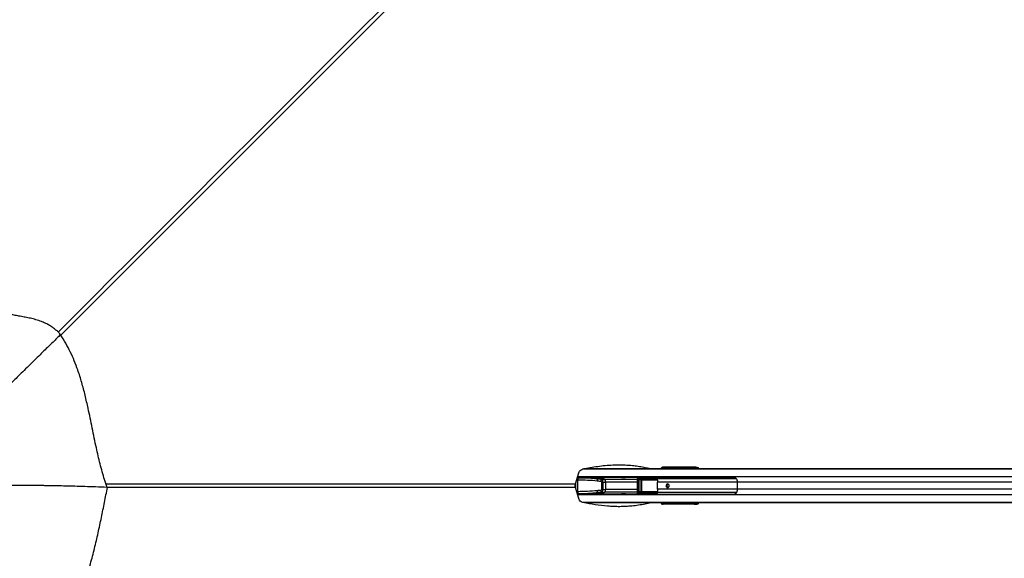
# Model space of a CAD drawing. Header units: millimetres. Extents: x 20 to 26560, y 16 to 18133.
# Tile 57 of 106: x 5538 to 8314, y 13060 to 14578. Entities that reach past the tile are written whole.
import ezdxf

# ---------------------------------------------------------------- set-up
doc = ezdxf.new("R2010")
doc.units = ezdxf.units.MM
doc.header["$LTSCALE"] = 2
doc.layers.add('COMPONENT_GEOMETRY', color=7, linetype='Continuous')
doc.styles.add('SLDTEXTSTYLE0', font='TXT', dxfattribs={"width": 0.75})
doc.dimstyles.new('SLDDIMSTYLE0', dxfattribs={"dimtxt": 150, "dimasz": 6.604, "dimexe": 0, "dimexo": 0.0625, "dimgap": 37.5, "dimtad": 0, "dimtih": 1, "dimtoh": 1, "dimdec": 1, "dimrnd": 1e-09, "dimzin": 12, "dimdsep": 46, "dimtxsty": 'SLDTEXTSTYLE0', "dimsah": 1, "dimcen": 0.09, "dimadec": 0, "dimazin": 3, "dimtfac": 1, "dimtdec": 1, "dimtofl": 0, "dimtmove": 0, "dimatfit": 3, "dimfxl": 1, "dimfrac": 2, "dimtolj": 1, "dimtzin": 12, "dimarcsym": 0})
doc.dimstyles.new('SLDDIMSTYLE1', dxfattribs={"dimtxt": 150, "dimasz": 6.604, "dimexe": 0, "dimexo": 0.0625, "dimgap": 37.5, "dimtad": 0, "dimtih": 1, "dimtoh": 1, "dimdec": 0, "dimrnd": 1e-09, "dimzin": 12, "dimdsep": 46, "dimtxsty": 'SLDTEXTSTYLE0', "dimsah": 1, "dimcen": 0.09, "dimadec": 0, "dimazin": 3, "dimtfac": 1, "dimtdec": 0, "dimtofl": 0, "dimtmove": 0, "dimatfit": 3, "dimfxl": 1, "dimfrac": 2, "dimtolj": 1, "dimtzin": 12, "dimarcsym": 0})

# ---------------------------------------------------------------- blocks, each defined once
blk = doc.blocks.new('_D')
at = {"layer": 'COMPONENT_GEOMETRY', "color": 7}
for p, q in [((1221.2, 13261.9), (1221.2, 8695.5)), ((9098.5, 12827.8), (9098.5, 8695.5)), ((4748.9, 8917.9), (4703.2, 8917.9)), ((4703.2, 8917.9), (4703.2, 8679.8)), ((5570.8, 8917.9), (5616.5, 8917.9)), ((5616.5, 8917.9), (5616.5, 8679.8)), ((1221.2, 8701.8), (4635.2, 8701.8)), ((9098.5, 8701.8), (5684.5, 8701.8)), ((4703.2, 8679.8), (4748.9, 8679.8)), ((5616.5, 8679.8), (5570.8, 8679.8))]:
    blk.add_line(p, q, dxfattribs=at)
for points in [[(1221.2, 8701.8), (1227.8, 8700.8), (1227.8, 8702.9)], [(9098.5, 8701.8), (9091.9, 8702.9), (9091.9, 8700.8)]]:
    blk.add_solid(points, dxfattribs=at)
at = {"layer": 'COMPONENT_GEOMETRY', "color": 7, "char_height": 150, "attachment_point": 1, "style": 'SLDTEXTSTYLE0'}
for s, insert in [('12\'11.06"', (4748.9, 8873.1)), ('3938.6mm', (4667.5, 8648.7))]:
    blk.add_mtext(s, dxfattribs=dict(at, insert=insert))
blk = doc.blocks.new('_D_1')
at = {"layer": 'COMPONENT_GEOMETRY', "color": 7}
for p, q in [((8687.5, 18132.8), (8641.8, 18132.8)), ((8641.8, 18132.8), (8641.8, 17894.7)), ((9509.4, 18132.8), (9555.1, 18132.8)), ((9555.1, 18132.8), (9555.1, 17894.7)), ((1221.2, 13267), (1221.2, 17923.1)), ((1221.2, 17916.7), (8573.8, 17916.7)), ((16975.8, 17916.7), (9623.1, 17916.7)), ((16975.8, 13267), (16975.8, 17923.1)), ((8641.8, 17894.7), (8687.5, 17894.7)), ((9555.1, 17894.7), (9509.4, 17894.7))]:
    blk.add_line(p, q, dxfattribs=at)
for points in [[(1221.2, 17916.7), (1227.8, 17915.7), (1227.8, 17917.8)], [(16975.8, 17916.7), (16969.1, 17917.8), (16969.1, 17915.7)]]:
    blk.add_solid(points, dxfattribs=at)
at = {"layer": 'COMPONENT_GEOMETRY', "color": 7, "char_height": 150, "attachment_point": 1, "style": 'SLDTEXTSTYLE0'}
for s, insert in [('25\'10.13"', (8687.5, 18088)), ('7877mm', (8689.3, 17863.6))]:
    blk.add_mtext(s, dxfattribs=dict(at, insert=insert))

msp = doc.modelspace()

# ---------------------------------------------------------------- linework, layer by layer
at = {"color": 7, "linetype": 'Continuous', "lineweight": 25}
for p, q in [((5652.86, 13690.13), (5652.61, 13689.89)), ((7104.49, 13269.66), (7114.03, 13300.67)), ((7417.6, 13312.43), (7130.03, 13312.43)), ((7349.8, 13316.43), (7351.97, 13316.13)), ((7439.85, 13316.43), (7349.8, 13316.43)), ((7350.99, 13313.09), (7350.99, 13312.7)), ((7350.99, 13312.7), (7351, 13312.43)), ((7353.02, 13313.09), (7351.65, 13313.09)), ((7351.65, 13313.09), (7351.65, 13312.7)), ((7351.65, 13312.7), (7353.02, 13312.7)), ((7351.97, 13316.13), (7440.19, 13316.13)), ((7357.15, 13315.16), (7352.03, 13314.58)), ((7357.26, 13315.17), (7352.13, 13314.59)), ((7352.13, 13314.59), (7353.53, 13314.59)), ((7353.02, 13313.09), (7354.29, 13313.09)), ((7353.02, 13312.7), (7353.02, 13313.09)), ((7353.02, 13312.7), (7354.29, 13312.7)), ((7353.53, 13314.59), (7360.68, 13315.26)), ((7354.29, 13313.09), (7354.29, 13312.7)), ((7361.8, 13314.27), (7354.47, 13313.59)), ((7362.23, 13313.15), (7362.23, 13312.43)), ((7364.38, 13313.15), (7362.89, 13313.15)), ((7370.87, 13315.51), (7363.27, 13314.65)), ((7371.02, 13315.52), (7363.37, 13314.65)), ((7363.37, 13314.65), (7364.89, 13314.65)), ((7365.65, 13313.15), (7364.38, 13313.15)), ((7364.89, 13314.65), (7375.35, 13315.63)), ((7376.3, 13314.63), (7365.83, 13313.65)), ((7371.02, 13315.52), (7370.87, 13315.49)), ((7440.86, 13314.48), (7376.59, 13314.48)), ((7413.78, 13312.04), (7413.34, 13311.95)), ((7422.69, 13312.04), (7413.78, 13312.04)), ((7416.06, 13311.81), (7422.69, 13312.04)), ((7420.65, 13312.43), (7417.6, 13312.43)), ((7438.47, 13312.43), (7420.65, 13312.43)), ((8899.5, 13312.04), (7422.69, 13312.04)), ((7444.54, 13312.43), (7438.47, 13312.43)), ((7445.03, 13313.72), (7443.49, 13313.94)), ((8478.68, 13312.43), (7444.54, 13312.43)), ((7445.41, 13315.94), (7446.95, 13315.72)), ((7446.95, 13315.72), (7450.73, 13315.72)), ((7447.68, 13316.14), (7450.73, 13315.72)), ((7109.58, 13286.23), (7111.33, 13286.23)), ((7551.12, 13287.93), (7110.11, 13287.93)), ((7110.37, 13280.23), (7110.37, 13280.23)), ((7111.32, 13280.23), (7110.37, 13280.23)), ((7110.37, 13280.23), (7110.37, 13248.63)), ((7111.33, 13286.23), (7112.28, 13286.23)), ((7112.28, 13286.23), (7174.4, 13286.23)), ((7121.09, 13286.23), (7121.07, 13286.95)), ((7185.36, 13283.48), (7167.3, 13283.48)), ((7224.44, 13287.43), (7169.64, 13287.43)), ((7177.09, 13282.43), (7187.29, 13282.43)), ((7178.71, 13254.26), (7178.71, 13274.61)), ((7181.89, 13274.61), (7178.71, 13274.61)), ((7181.89, 13274.61), (7181.89, 13254.26)), ((7181.89, 13274.61), (7189.64, 13274.61)), ((7189.64, 13274.61), (7189.64, 13254.26)), ((7289.67, 13287.43), (7244.88, 13287.43)), ((7278.73, 13282.52), (7278.73, 13246.34)), ((7281.39, 13282.52), (7281.39, 13246.34)), ((7289.76, 13287.44), (7282.54, 13286.54)), ((7282.9, 13247.79), (7282.9, 13281.08)), ((7283.5, 13281.08), (7282.9, 13281.08)), ((7290.45, 13287.49), (7283.17, 13286.58)), ((7283.17, 13286.58), (7331.16, 13286.52)), ((7283.5, 13281.08), (7283.5, 13247.79)), ((7290.22, 13280.47), (7283.5, 13281.08)), ((7332.82, 13284.52), (7283.79, 13284.58)), ((7285.02, 13282.02), (7291.28, 13281.45)), ((7333.81, 13282.02), (7285.02, 13282.02)), ((7285.34, 13283.02), (7334.12, 13283.02)), ((7290.22, 13248.4), (7290.22, 13280.47)), ((7290.52, 13280.47), (7290.22, 13280.47)), ((7310.37, 13287.46), (7290.45, 13287.49)), ((7290.52, 13280.47), (7290.52, 13248.4)), ((7333.18, 13285.2), (7334.62, 13283.48)), ((7336.17, 13254.58), (7336.17, 13274.28)), ((7561.25, 13254.58), (7561.25, 13274.28)), ((5784.22, 13260.08), (5785.11, 13259.63)), ((5785.11, 13259.63), (5784.36, 13259.66)), ((7104.49, 13269.66), (7102.89, 13264.43)), ((7114.03, 13228.19), (7104.49, 13259.2)), ((7111.32, 13248.63), (7110.37, 13248.63)), ((7110.37, 13248.63), (7110.37, 13248.63)), ((7185.36, 13245.39), (7167.3, 13245.39)), ((7177.09, 13246.43), (7187.29, 13246.43)), ((7181.89, 13254.26), (7178.71, 13254.26)), ((7181.89, 13254.26), (7189.64, 13254.26)), ((7283.5, 13247.79), (7282.9, 13247.79)), ((7283.5, 13247.79), (7290.22, 13248.4)), ((7283.79, 13244.28), (7332.82, 13244.34)), ((7291.28, 13247.41), (7285.02, 13246.84)), ((7285.02, 13246.84), (7333.81, 13246.84)), ((7334.12, 13245.84), (7285.34, 13245.84)), ((7290.52, 13248.4), (7290.22, 13248.4)), ((7109.58, 13242.63), (7111.33, 13242.63)), ((7110.11, 13240.93), (7551.12, 13240.93)), ((7111.33, 13242.63), (7112.28, 13242.63)), ((7112.28, 13242.63), (7174.4, 13242.63)), ((7121.07, 13241.91), (7121.09, 13242.63)), ((7415.91, 13216.43), (7130.33, 13216.43)), ((7169.64, 13241.43), (7224.44, 13241.43)), ((7244.88, 13241.43), (7289.67, 13241.43)), ((7282.54, 13242.32), (7289.76, 13241.42)), ((7331.16, 13242.35), (7283.17, 13242.29)), ((7283.17, 13242.29), (7290.45, 13241.38)), ((7310.37, 13241.4), (7290.45, 13241.38)), ((7350.99, 13216.17), (7350.99, 13215.77)), ((7353.02, 13216.17), (7351.65, 13216.17)), ((7351.65, 13216.17), (7351.65, 13215.77)), ((7351.65, 13215.77), (7353.02, 13215.77)), ((7354.29, 13216.17), (7353.02, 13216.17)), ((7353.02, 13215.77), (7353.02, 13216.17)), ((7354.29, 13215.77), (7353.02, 13215.77)), ((7354.29, 13216.17), (7354.29, 13215.77)), ((7362.23, 13216.43), (7362.23, 13215.71)), ((7362.89, 13215.71), (7364.38, 13215.71)), ((7364.38, 13215.71), (7365.65, 13215.71)), ((7409.86, 13217.28), (7412.09, 13216.82)), ((7415.14, 13216.82), (7412.09, 13216.82)), ((7429.56, 13216.82), (7412.57, 13217.43)), ((7413.39, 13217.18), (7415.14, 13216.82)), ((7423.47, 13216.82), (7413.39, 13217.18)), ((7423.47, 13216.82), (7415.14, 13216.82)), ((7418.96, 13216.43), (7415.91, 13216.43)), ((7427.49, 13216.43), (7418.96, 13216.43)), ((7429.56, 13216.82), (7423.47, 13216.82)), ((7434.8, 13216.43), (7427.49, 13216.43)), ((8899.5, 13216.82), (7429.56, 13216.82)), ((7445.41, 13216.43), (7434.8, 13216.43)), ((7451.5, 13216.43), (7445.41, 13216.43)), ((8903.31, 13216.43), (7451.5, 13216.43)), ((7351.97, 13212.74), (7349.8, 13212.43)), ((7439.85, 13212.43), (7349.8, 13212.43)), ((7440.19, 13212.74), (7351.97, 13212.74)), ((7352.03, 13214.28), (7357.15, 13213.7)), ((7352.13, 13214.27), (7352.03, 13214.28)), ((7353.53, 13214.27), (7352.13, 13214.27)), ((7352.13, 13214.27), (7357.26, 13213.69)), ((7360.68, 13213.61), (7353.53, 13214.27)), ((7354.47, 13215.27), (7361.8, 13214.59)), ((7363.27, 13214.22), (7370.88, 13213.36)), ((7363.27, 13214.22), (7363.37, 13214.21)), ((7364.89, 13214.21), (7363.37, 13214.21)), ((7363.37, 13214.21), (7371.02, 13213.35)), ((7375.35, 13213.24), (7364.89, 13214.21)), ((7365.83, 13215.21), (7376.3, 13214.24)), ((7370.88, 13213.36), (7371.02, 13213.35)), ((7376.59, 13214.39), (7440.86, 13214.39)), ((7443.49, 13214.93), (7445.03, 13215.14)), ((7446.95, 13213.14), (7445.41, 13212.93)), ((7450.73, 13213.15), (7446.95, 13213.14)), ((7447.68, 13212.72), (7450.73, 13213.15))]:
    msp.add_line(p, q, dxfattribs=at)
at = {"color": 8, "linetype": 'Continuous', "lineweight": 25}
for p, q in [((8896.01, 13311.33), (7125.25, 13311.33)), ((7413.78, 13312.04), (7128.1, 13312.04)), ((7350.88, 13312.46), (7350.88, 13312.43)), ((7350.99, 13313.09), (7351.65, 13313.09)), ((7350.99, 13312.7), (7351.65, 13312.7)), ((7352.02, 13314.58), (7352.13, 13314.59)), ((7361.64, 13312.43), (7361.8, 13314.27)), ((7362.09, 13314.19), (7361.93, 13312.43)), ((7362.82, 13314.48), (7362.08, 13314.48)), ((7362.23, 13313.15), (7362.89, 13313.15)), ((7362.89, 13313.15), (7362.89, 13312.43)), ((7363.26, 13314.65), (7363.37, 13314.65)), ((7364.38, 13312.43), (7364.38, 13313.15)), ((7365.65, 13313.15), (7365.65, 13312.43)), ((7376.11, 13312.43), (7376.3, 13314.56)), ((7376.59, 13314.48), (7376.4, 13312.43)), ((7440.98, 13312.43), (7440.86, 13314.48)), ((7443.49, 13313.94), (7443.58, 13312.43)), ((7105.51, 13255.9), (7105.51, 13272.96)), ((7107.74, 13280.23), (7110.37, 13280.23)), ((7121.07, 13286.95), (7110.01, 13286.95)), ((8895.3, 13289.73), (7110.67, 13289.73)), ((7278.73, 13282.43), (7187.29, 13282.43)), ((7278.73, 13274.61), (7189.64, 13274.61)), ((7278.73, 13282.52), (7281.39, 13282.52)), ((7336.39, 13280.95), (7291.12, 13280.95)), ((7291.28, 13281.45), (7336.37, 13281.45)), ((7333.79, 13286.33), (7332.16, 13286.1)), ((7559.27, 13283.59), (7336.09, 13283.59)), ((7561.25, 13274.28), (7336.17, 13274.28)), ((8822.61, 13274.28), (7561.25, 13274.28)), ((7107.74, 13248.63), (7110.37, 13248.63)), ((7278.73, 13246.43), (7187.29, 13246.43)), ((7278.73, 13254.26), (7189.64, 13254.26)), ((7278.73, 13246.34), (7281.39, 13246.34)), ((7291.12, 13247.91), (7336.48, 13247.91)), ((7336.41, 13247.41), (7291.28, 13247.41)), ((7335.99, 13245.53), (7334.62, 13245.39)), ((7559.27, 13245.27), (7336.09, 13245.27)), ((7561.25, 13254.58), (7336.17, 13254.58)), ((8822.61, 13254.58), (7561.25, 13254.58)), ((7110.09, 13241.91), (7121.07, 13241.91)), ((8895.3, 13239.13), (7110.67, 13239.13)), ((8896.01, 13217.53), (7125.25, 13217.53)), ((7412.09, 13216.82), (7128.25, 13216.82)), ((7350.88, 13216.43), (7350.88, 13216.41)), ((7351.65, 13216.17), (7350.99, 13216.17)), ((7351.65, 13215.77), (7350.99, 13215.77)), ((7361.8, 13214.59), (7361.64, 13216.43)), ((7361.93, 13216.43), (7362.09, 13214.68)), ((7362.23, 13215.71), (7362.89, 13215.71)), ((7362.89, 13216.43), (7362.89, 13215.71)), ((7364.38, 13215.71), (7364.38, 13216.43)), ((7365.65, 13216.43), (7365.65, 13215.71)), ((7376.3, 13214.3), (7376.11, 13216.43)), ((7376.4, 13216.43), (7376.59, 13214.39)), ((7440.86, 13214.39), (7440.98, 13216.43)), ((7443.58, 13216.43), (7443.49, 13214.93)), ((7362.08, 13214.39), (7362.82, 13214.39))]:
    msp.add_line(p, q, dxfattribs=at)
at = {"color": 8, "linetype": 'Continuous', "lineweight": 25, "flags": 128}
for points in [[(7995.07, 16029.85), (6522.37, 14557.23), (6322.64, 14357.52), (6122.9, 14157.81), (5923.15, 13958.12), (5723.39, 13758.45), (5653.43, 13688.58)], [(7104.49, 13259.2), (6755.68, 13259.2), (6406.87, 13259.18), (6058.06, 13259.16), (5785.01, 13259.11)]]:
    msp.add_lwpolyline(points, dxfattribs=at)
at = {"color": 7, "linetype": 'Continuous', "lineweight": 25, "flags": 128}
for points in [[(7234.66, 13287.19), (7234.71, 13287.2), (7238.92, 13287.29), (7242.5, 13287.39), (7244.88, 13287.43), (7245.7, 13287.39), (7244.84, 13287.29), (7242.43, 13287.2), (7240.75, 13287.17), (7238.83, 13287.15), (7236.76, 13287.17), (7234.6, 13287.2), (7230.38, 13287.29), (7226.81, 13287.39), (7224.44, 13287.43), (7224.44, 13287.43)], [(7364.36, 13259.43), (7366.16, 13259.81), (7367.68, 13260.9), (7368.7, 13262.52), (7369.06, 13264.43), (7368.7, 13266.35), (7367.68, 13267.97), (7366.16, 13269.05), (7364.36, 13269.43), (7362.56, 13269.05), (7361.03, 13267.97), (7360.02, 13266.35), (7359.66, 13264.43), (7360.02, 13262.52), (7361.03, 13260.9), (7362.56, 13259.81), (7364.36, 13259.43)], [(7224.44, 13241.43), (7224.44, 13241.43), (7226.82, 13241.47), (7230.39, 13241.57), (7234.61, 13241.67), (7236.77, 13241.7), (7238.84, 13241.71), (7240.76, 13241.7), (7242.44, 13241.67), (7244.84, 13241.57), (7245.7, 13241.47), (7244.88, 13241.43), (7244.88, 13241.43)]]:
    msp.add_lwpolyline(points, dxfattribs=at)
at = {"color": 8, "linetype": 'Continuous', "lineweight": 25}
for centre, radius, start, end in [((7350.85, 13300.72), 11.74, 89.84439, 93.74921), ((7350.94, 13314.8), 1.68, 355.12092, 52.30175), ((7350.85, 13228.15), 11.74, 266.25079, 270.15561), ((7350.94, 13214.07), 1.68, 307.69825, 4.87908)]:
    msp.add_arc(centre, radius, start, end, dxfattribs=at)
at = {"color": 7, "linetype": 'Continuous', "lineweight": 25}
for centre, radius, start, end in [((7353.49, 13313.61), 0.98, 358.83688, 87.60037), ((7357.35, 13315.39), 0.237, 186.57541, 247.57361), ((7360.76, 13315.46), 0.222, 188.41751, 248.99206), ((7361.9, 13315.81), 1.35, 265.97272, 277.91835), ((7362.19, 13315.06), 0.879, 243.41871, 263.23854), ((7364.85, 13313.67), 0.98, 358.83688, 87.60037), ((7371.07, 13315.69), 0.178, 195.78836, 253.82756), ((7375.39, 13315.78), 0.16, 200.11707, 256.12773), ((7376.7, 13315.32), 0.797, 239.97303, 262.20811), ((7376.69, 13315.35), 0.879, 243.41871, 263.23854), ((7417.61, 13293.4), 19.03, 90.04184, 101.61604), ((7420.66, 13293.41), 19.02, 90.04042, 101.48353), ((7439.08, 13314.73), 1.79, 352.05906, 51.66), ((7445.47, 13313.96), 1.98, 91.71195, 180.53362), ((7447.01, 13313.74), 1.98, 91.71195, 180.53362), ((7120.45, 13281.69), 10.18, 153.5334, 188.25108), ((7121.39, 13281.69), 10.18, 153.5334, 188.25108), ((7120.07, 13286.93), 1, 1, 90), ((7169.68, 13253.54), 33.84, 58.63512, 104.94387), ((7180.24, 13277.35), 14.32, 154.69482, 179.09741), ((7174.17, 13262.16), 24.07, 62.30685, 89.43931), ((7190.54, 13276.06), 14.88, 154.66035, 178.0821), ((7165.6, 13244.59), 43.62, 60.17931, 63.06334), ((7179.6, 13275.86), 10.11, 352.87403, 40.52882), ((7281.63, 13285), 2.2, 348.96637, 45.80977), ((7284.26, 13282.81), 1.1, 314.09214, 10.98675), ((7291.66, 13281.06), 0.55, 134.09214, 190.98675), ((7332, 13285.51), 0.618, 74.69513, 108.39932), ((7331.73, 13285.52), 1.48, 317.46183, 347.40773), ((7333.72, 13283.03), 1.01, 275.16395, 26.3042), ((7333.04, 13282.81), 1.1, 314.09214, 10.98675), ((7333.07, 13284.68), 1.97, 302.37358, 322.22488), ((7395.17, 13274.32), 59.01, 174.53934, 180.03633), ((7516.84, 13274.34), 44.41, 359.91692, 7.2286), ((7120.45, 13247.17), 10.18, 171.74892, 206.4666), ((7121.39, 13247.17), 10.18, 171.74892, 206.4666), ((7169.68, 13275.32), 33.84, 255.05613, 301.36488), ((7180.24, 13251.51), 14.32, 180.90259, 205.30518), ((7174.17, 13266.71), 24.07, 270.56069, 297.69315), ((7190.54, 13252.8), 14.88, 181.9179, 205.33965), ((7165.6, 13284.27), 43.62, 296.93666, 299.82069), ((7179.6, 13253), 10.11, 319.47118, 7.12597), ((7281.63, 13243.86), 2.2, 314.19023, 11.03363), ((7284.26, 13246.05), 1.1, 349.01325, 45.90786), ((7291.66, 13247.81), 0.55, 169.01325, 225.90786), ((7331.73, 13243.34), 1.48, 12.59227, 42.53817), ((7333.04, 13246.05), 1.1, 349.01325, 45.90786), ((7333.72, 13245.84), 1.01, 333.6958, 84.83605), ((7333.07, 13244.19), 1.97, 37.77512, 57.62642), ((7395.17, 13254.55), 59.01, 179.96367, 185.46066), ((7366.3, 13264.43), 5.05, 102.88178, 257.11822), ((7365.97, 13264.64), 3.26, 36.09107, 183.69007), ((7365.98, 13264.25), 3.27, 176.85435, 323.36451), ((7516.84, 13254.52), 44.41, 352.7714, 0.08308), ((7120.07, 13241.93), 1, 270, 359), ((7332, 13243.36), 0.618, 251.60068, 285.30487), ((7415.93, 13235.46), 19.03, 258.38396, 269.95816), ((7418.98, 13235.46), 19.03, 258.38396, 269.95816), ((7353.49, 13215.25), 0.98, 272.39963, 1.16312), ((7357.35, 13213.47), 0.237, 112.42639, 173.42459), ((7360.76, 13213.4), 0.222, 111.00794, 171.58249), ((7362.19, 13213.8), 0.879, 96.76146, 116.58129), ((7361.9, 13213.05), 1.35, 82.08165, 94.02728), ((7364.85, 13215.19), 0.98, 272.39963, 1.16312), ((7371.07, 13213.18), 0.178, 106.17244, 164.21164), ((7375.39, 13213.08), 0.16, 103.87227, 159.88293), ((7376.69, 13213.51), 0.879, 96.76146, 116.58129), ((7376.7, 13213.55), 0.797, 97.79189, 120.02697), ((7439.08, 13214.14), 1.79, 308.34, 7.94094), ((7445.47, 13214.91), 1.98, 179.46638, 268.28805), ((7447.01, 13215.12), 1.98, 179.46638, 268.28805)]:
    msp.add_arc(centre, radius, start, end, dxfattribs=at)
for centre, major_axis, ratio, start_param, end_param in [((7350.03, 13312.4), (-1.39, 3.83), 0.9087028, 5.9651047, 7.537057), ((7352.06, 13312.11), (-0.66, 3.97), 0.9330368, 6.1281539, 7.7001062), ((7352.14, 13313.09), (0, 1.5), 0.331132, 0.0349066, 1.5707963), ((7353.55, 13313.09), (0, 1.5), 0.3530081, 0.0349066, 1.5707963), ((7354.48, 13313.09), (0, 0.5), 0.3748842, 0.0349066, 1.5707963), ((7291.09, 13314.13), (102.88, 2), 0.0006477, 5.409201, 5.45335), ((7291.1, 13313.63), (102.89, 2.5), 0.000851, 5.4109057, 5.4550548), ((7360.35, 13314.23), (1.44, 0.27), 0.6765813, 6.0573225, 6.2513232), ((7360.18, 13314.14), (1.89, 0.39), 0.7725181, 6.0539255, 6.2479263), ((7363.39, 13313.15), (0, 1.5), 0.331132, 0.0349066, 1.5707963), ((7364.91, 13313.15), (0, 1.5), 0.3530081, 0.0349066, 1.5707963), ((7365.84, 13313.15), (0, 0.5), 0.3748842, 0.0349066, 1.5707963), ((7291.09, 13314.13), (102.88, 2), 0.0006477, 5.6002439, 5.6700777), ((7291.1, 13313.63), (102.89, 2.5), 0.000851, 5.6019486, 5.6717825), ((7377.55, 13314.13), (0, 2.5), 0.5094159, 1.3702338, 1.3962634), ((7378.02, 13314.13), (0, 2), 0.7249373, 1.3702338, 1.3962634), ((7415.63, 13311.95), (2.43, 0.06), 0.0656707, 2.790896, 4.8883938), ((7438.47, 13152.43), (313.29, 0), 0.5107163, 1.5707963, 1.6398026), ((7444.54, 13152.43), (313.29, 0), 0.5107163, 1.5707963, 1.6406095), ((7442.01, 13316.15), (6.02, -0.1), 0.0438683, 0.3433711, 1.9389172), ((7441.64, 13315.94), (4.01, -0.07), 0.0438683, 0.3433711, 1.9389172), ((7441.6, 13313.94), (2.01, -0.2), 0.2463656, 0.3794033, 1.9749494), ((7450.64, 13309.72), (0, 6), 0.329044, 5.1811209, 6.2371821), ((7111.32, 13126.23), (295.45, 0), 0.5212373, 1.3849003, 1.5707963), ((7112.28, 13126.23), (297.67, 0), 0.5375024, 1.4475493, 1.5707963), ((7086.62, 13057.78), (429.08, 0), 0.5212373, 1.3617427, 1.3849003), ((7087.58, 13057.78), (431.3, 0), 0.5324632, 1.3617427, 1.3849003), ((7174.87, 13274.61), (3.84, 0), 0.5212373, 0, 1.3617427), ((7175.83, 13274.61), (0, 8), 0.7574086, 4.712389, 6.0741317), ((7283.07, 13282.58), (4.24, 0.29), 0.9399619, 1.4842441, 3.0831459), ((7283.73, 13282.58), (2.33, 0.2), 0.8533212, 1.4708427, 3.0697445), ((7285.41, 13281.02), (2.51, -0.16), 0.795855, 1.6519441, 3.1930581), ((7285.08, 13281.02), (1.58, -0.11), 0.6303761, 1.6531144, 3.1942284), ((7290.32, 13283.48), (4.67, 0.39), 0.8533212, 1.4708427, 1.6175384), ((7291.31, 13280.45), (1.09, -0.06), 0.9160484, 1.6418775, 3.1829915), ((7291.14, 13280.45), (0.627, -0.041), 0.795855, 1.6519441, 3.1930581), ((7284.9, 13289.32), (271.11, -0.5), 0.0067028, 4.8064609, 4.8844597), ((7326.9, 13279.93), (8.15, 0), 0.8203977, 0.4800861, 0.7564561), ((7410.53, 13273.45), (108.08, -10.9), 0.0107574, 2.3220217, 2.3612248), ((7111.32, 13402.63), (295.45, 0), 0.5212373, 4.712389, 4.898285), ((7112.28, 13402.63), (297.67, 0), 0.5375024, 4.712389, 4.8356014), ((7086.62, 13471.08), (429.08, 0), 0.5212373, 4.898285, 4.9214426), ((7087.58, 13471.08), (431.3, 0), 0.5324632, 4.898285, 4.9214426), ((7174.87, 13254.26), (3.84, 0), 0.5212373, 4.9214426, 6.2831853), ((7175.83, 13254.26), (0, 8), 0.7574086, 3.3506463, 4.712389), ((7283.07, 13246.29), (4.24, -0.29), 0.9399619, 3.2000394, 4.7989412), ((7283.73, 13246.29), (2.33, -0.2), 0.8533212, 3.2134409, 4.8123426), ((7285.41, 13247.85), (2.51, 0.16), 0.795855, 3.0901272, 4.6312412), ((7285.08, 13247.85), (1.58, 0.11), 0.6303761, 3.0889569, 4.6300709), ((7291.31, 13248.41), (1.09, 0.06), 0.9160484, 3.1001938, 4.6413078), ((7291.14, 13248.41), (0.627, 0.041), 0.795855, 3.0901272, 4.6312412), ((7326.9, 13248.93), (8.15, 0), 0.8203977, 5.5267292, 5.8030992), ((7410.53, 13255.41), (108.08, 10.9), 0.0107574, 3.9219605, 3.9611636), ((7290.32, 13245.38), (4.67, -0.39), 0.8533212, 4.6656469, 4.8123426), ((7284.9, 13239.55), (271.11, 0.5), 0.0067028, 1.3987476, 1.4767244), ((7350.03, 13216.47), (1.39, 3.83), 0.9087028, 1.887721, 3.4596733), ((7352.06, 13216.75), (0.66, 3.97), 0.9330368, 1.7246717, 3.296624), ((7352.14, 13215.77), (0, 1.5), 0.331132, 1.5707963, 3.1066861), ((7353.55, 13215.77), (0, 1.5), 0.3530081, 1.5707963, 3.1066861), ((7354.48, 13215.77), (0, 0.5), 0.3748842, 1.5707963, 3.1066861), ((7363.39, 13215.71), (0, 1.5), 0.331132, 1.5707963, 3.1066861), ((7364.91, 13215.71), (0, 1.5), 0.3530081, 1.5707963, 3.1066861), ((7365.84, 13215.71), (0, 0.5), 0.3748842, 1.5707963, 3.1066861), ((7412.15, 13217.28), (2.43, -0.06), 0.0656707, 1.3968872, 3.4922893), ((7445.41, 13376.43), (314.54, 0), 0.5086844, 4.6425758, 4.712389), ((7451.5, 13376.43), (314.54, 0), 0.5086844, 4.6425758, 4.712389), ((7450.64, 13219.14), (0, 6), 0.329044, 3.1875959, 4.243657), ((7291.09, 13214.73), (102.88, -2), 0.0006477, 0.8298353, 0.8739844), ((7291.1, 13215.23), (102.89, -2.5), 0.000851, 0.8281305, 0.8722796), ((7360.35, 13214.64), (1.44, -0.27), 0.6765813, 0.0318621, 0.2258628), ((7360.18, 13214.73), (1.89, -0.39), 0.7725181, 0.035259, 0.2292598), ((7291.09, 13214.73), (102.88, -2), 0.0006477, 0.6131076, 0.6829414), ((7291.1, 13215.23), (102.89, -2.5), 0.000851, 0.6114028, 0.6812367), ((7377.55, 13214.73), (0, 2.5), 0.5094159, 1.7453293, 1.7713589), ((7378.02, 13214.73), (0, 2), 0.7249373, 1.7453293, 1.7713589), ((7442.01, 13212.71), (6.02, 0.1), 0.0438683, 4.3442681, 5.9398142), ((7441.64, 13212.92), (4.01, 0.07), 0.0438683, 4.3442681, 5.9398142), ((7441.6, 13214.92), (2.01, 0.2), 0.2463656, 4.3082359, 5.9037821)]:
    msp.add_ellipse(centre, major_axis=major_axis, ratio=ratio, start_param=start_param, end_param=end_param, dxfattribs=at)
at = {"color": 8, "linetype": 'Continuous', "lineweight": 25}
for centre, major_axis, ratio, start_param, end_param in [((7352.75, 13312.46), (-0.69, 1.92), 0.9087028, 0.9331518, 1.2538716), ((7354.48, 13312.7), (0, 0.5), 0.3748842, 1.5707963, 2.1251563), ((7444.97, 13309.73), (0, 4), 0.329044, 5.4553419, 6.2371821), ((7446.86, 13309.73), (0, 6), 0.3289741, 5.1803845, 6.2373178), ((7112.28, 13126.23), (297.67, 0), 0.5375024, 1.3849003, 1.4475493), ((7304.27, 13284.2), (44.82, 4.52), 0.0108834, 5.3548112, 5.4145611), ((7112.28, 13402.63), (297.67, 0), 0.5375024, 4.8356014, 4.898285), ((7304.27, 13244.66), (44.82, -4.52), 0.0108834, 0.8686242, 0.9283741), ((7352.75, 13216.4), (0.69, 1.92), 0.9087028, 1.887721, 2.2076642), ((7354.48, 13216.17), (0, 0.5), 0.3748842, 1.0164363, 1.5707963), ((7444.97, 13219.14), (0, 4), 0.329044, 3.1875959, 3.969436), ((7446.86, 13219.14), (0, 6), 0.3289741, 3.1874602, 4.2443934)]:
    msp.add_ellipse(centre, major_axis=major_axis, ratio=ratio, start_param=start_param, end_param=end_param, dxfattribs=at)
for points, knots in [([(5646.24, 13697.21), (5666.18, 13717.18), (5815.87, 13867.18), (6095.77, 14146.89), (6485.44, 14536.69), (6875.19, 14926.43), (7264.92, 15316.19), (7654.66, 15705.94), (7914.49, 15965.77), (8044.4, 16095.68)], [0, 0, 0, 0, 0.0249658, 0.1874713, 0.349977, 0.5124828, 0.6749885, 0.8374943, 1, 1, 1, 1]), ([(7355.86, 13315.02), (7356.05, 13315.12), (7356.43, 13315.31), (7356.89, 13315.35), (7357.12, 13315.36)], [0, 0, 0, 0, 0.4927046, 1, 1, 1, 1]), ([(7369.85, 13315.39), (7369.98, 13315.45), (7370.29, 13315.6), (7370.67, 13315.63), (7370.9, 13315.64)], [0, 0, 0, 0, 0.3996539, 1, 1, 1, 1]), ([(7334.62, 13283.48), (7334.88, 13283.45), (7335.33, 13283.4), (7335.79, 13283.35), (7335.99, 13283.33)], [0, 0, 0, 0, 0.5543522, 1, 1, 1, 1]), ([(5780.98, 13269.76), (5786.14, 13269.75), (5936.65, 13269.62), (6232.46, 13269.73), (6668.48, 13269.66), (6959.16, 13269.66), (7104.49, 13269.66)], [0, 0, 0, 0, 0.0116851, 0.3411236, 0.6705618, 1, 1, 1, 1]), ([(7332.16, 13242.76), (7332.53, 13242.71), (7333.08, 13242.64), (7333.62, 13242.56), (7333.79, 13242.54)], [0, 0, 0, 0, 0.6759446, 1, 1, 1, 1]), ([(7357.12, 13213.5), (7357.05, 13213.5), (7356.7, 13213.52), (7356.26, 13213.6), (7355.93, 13213.79), (7355.84, 13213.85)], [0, 0, 0, 0, 0.1385661, 0.7580189, 1, 1, 1, 1]), ([(7370.9, 13213.22), (7370.83, 13213.23), (7370.48, 13213.25), (7370.08, 13213.31), (7369.81, 13213.46), (7369.76, 13213.48)], [0, 0, 0, 0, 0.16086361, 0.84813413, 1, 1, 1, 1])]:
    msp.add_open_spline(points, degree=3, knots=knots, dxfattribs=at)
at = {"color": 7, "linetype": 'Continuous', "lineweight": 25}
for points, knots in [([(5652.86, 13690.13), (5650.54, 13692.71), (5645.86, 13697.9), (5637.74, 13705.12), (5628.85, 13711.8), (5619.25, 13717.76), (5609.21, 13722.92), (5597.27, 13727.96), (5583.56, 13732.49), (5568.32, 13736.3), (5553.5, 13739.27), (5539.14, 13741.81), (5525.28, 13744.33), (5511.97, 13747.2), (5499.33, 13750.78), (5487.4, 13755.52), (5476.3, 13762.02), (5465.57, 13769.67), (5454.76, 13778.02), (5443.57, 13786.59), (5431.65, 13794.92), (5418.7, 13802.46), (5404.62, 13808.36), (5389.86, 13812.58), (5374.94, 13815.75), (5360.01, 13818.47), (5345.2, 13821.36), (5330.64, 13824.97), (5316.56, 13829.92), (5303.28, 13836.45), (5290.5, 13843.74), (5277.93, 13851.32), (5265.24, 13858.7), (5253.55, 13864.6), (5242.82, 13868.77), (5233.21, 13871.32), (5223.28, 13872.46), (5213.3, 13871.92), (5203.52, 13870.11), (5191.05, 13866.46), (5176.2, 13860.36), (5159.17, 13851.91), (5142.35, 13843.31), (5125.36, 13835.13), (5108.21, 13827.26), (5083.05, 13816.25), (5049.58, 13802.65), (5007.08, 13786.58), (4963.71, 13770.59), (4919.77, 13753.89), (4876.22, 13735.87), (4833.3, 13716.19), (4805.65, 13701.26), (4791.82, 13693.79)], [0, 0, 0, 0, 0.0118855, 0.0239192, 0.0360375, 0.0481275, 0.0601122, 0.0718989, 0.0891154, 0.1057573, 0.1218487, 0.1374248, 0.1524902, 0.167018, 0.1809712, 0.1943137, 0.207633, 0.2215579, 0.236039, 0.2510345, 0.2665383, 0.2825583, 0.2990117, 0.3153776, 0.3315903, 0.3476629, 0.3636056, 0.3794132, 0.3951036, 0.410771, 0.4264571, 0.442177, 0.4579311, 0.4737336, 0.4843037, 0.4948973, 0.5054982, 0.5160479, 0.5265258, 0.536934, 0.5571615, 0.5772353, 0.5971603, 0.617066, 0.6369962, 0.6569527, 0.704114, 0.7514701, 0.8008876, 0.8505065, 0.9002778, 0.9501346, 1, 1, 1, 1]), ([(5652.61, 13689.89), (5649.31, 13686.68), (5642.31, 13679.86), (5631.22, 13669.05), (5618.95, 13657.06), (5605.49, 13643.9), (5590.85, 13629.56), (5574.96, 13613.97), (5558.52, 13597.79), (5542.47, 13581.99), (5527.84, 13567.56), (5516.13, 13555.99), (5507.03, 13546.99), (5501.75, 13541.76), (5498.53, 13538.58), (5497.14, 13537.2), (5495.78, 13535.86), (5494.47, 13534.56), (5493.19, 13533.29), (5491.95, 13532.07), (5485.8, 13525.98), (5475.16, 13515.44), (5460.45, 13500.86), (5447.03, 13487.55), (5436.57, 13477.17), (5428.74, 13469.42), (5423.25, 13463.98), (5418.12, 13458.89), (5412.83, 13453.65), (5406.78, 13447.68), (5398.82, 13439.81), (5389.64, 13430.76), (5380.04, 13421.31), (5370.09, 13411.56), (5359.79, 13401.51), (5349.17, 13391.23), (5339.57, 13382), (5333.49, 13376.24), (5330.63, 13373.53)], [0, 0, 0, 0, 0.0302853, 0.0642237, 0.1018388, 0.1431568, 0.1882064, 0.2370187, 0.2900515, 0.3406601, 0.3860534, 0.426186, 0.4497721, 0.4710387, 0.4754932, 0.4798301, 0.4840495, 0.4881513, 0.4921354, 0.4960016, 0.49975, 0.5496395, 0.5956022, 0.6376049, 0.6756169, 0.693926, 0.7111289, 0.7272222, 0.7422026, 0.7609096, 0.7840674, 0.817094, 0.8471797, 0.8743095, 0.9105321, 0.9437078, 0.9735356, 1, 1, 1, 1]), ([(5784.36, 13259.66), (5781.88, 13266.92), (5776.96, 13281.27), (5770.35, 13303.51), (5764.33, 13325.84), (5758.82, 13348.28), (5753.3, 13372.63), (5747.74, 13398.88), (5742.05, 13426.98), (5736.4, 13454.95), (5729.96, 13485.8), (5722.35, 13519.36), (5712.9, 13555.38), (5702.68, 13587.74), (5691.82, 13616.48), (5680.56, 13641.72), (5667.74, 13666.4), (5657.67, 13682.04), (5652.61, 13689.89)], [0, 0, 0, 0, 0.0536583, 0.1060989, 0.1576649, 0.2086301, 0.2592003, 0.3220757, 0.3847443, 0.4472773, 0.5096664, 0.5925208, 0.6748369, 0.7564957, 0.81734, 0.8779917, 0.9387336, 1, 1, 1, 1]), ([(7114.03, 13300.67), (7114.76, 13302.39), (7116.22, 13305.81), (7120.43, 13309.75), (7124, 13310.96), (7125.88, 13311.6)], [0, 0, 0, 0, 0.3219132, 0.6431267, 1, 1, 1, 1]), ([(7125.88, 13311.6), (7132.75, 13313.04), (7146.5, 13315.92), (7167.38, 13319.24), (7188.44, 13321.73), (7213.08, 13323.46), (7236.05, 13323.63), (7257.23, 13322.44), (7273.25, 13320.82), (7289.32, 13318.37), (7303.96, 13315.69), (7313.14, 13313.4), (7317, 13312.43)], [0, 0, 0, 0, 0.11012694, 0.2202497, 0.33105359, 0.44185135, 0.60585282, 0.68838169, 0.77090763, 0.85501057, 0.9391205, 1, 1, 1, 1]), ([(7352.03, 13314.58), (7351.89, 13314.55), (7351.66, 13314.5), (7351.39, 13314.29), (7351.21, 13314.06), (7351.07, 13313.76), (7351, 13313.44), (7350.99, 13313.19), (7350.99, 13313.09)], [0, 0, 0, 0, 0.1995472, 0.3513418, 0.4944334, 0.6464366, 0.8526959, 1, 1, 1, 1]), ([(7360.54, 13315.43), (7360.66, 13315.43), (7360.9, 13315.43), (7361.29, 13315.35), (7361.67, 13315.16), (7361.97, 13314.86), (7362.04, 13314.6), (7362.08, 13314.48)], [0, 0, 0, 0, 0.1896653, 0.387972, 0.5975579, 0.804387, 1, 1, 1, 1]), ([(7361.8, 13314.47), (7361.78, 13314.57), (7361.73, 13314.76), (7361.6, 13314.93), (7361.46, 13315.06), (7361.35, 13315.13), (7361.16, 13315.21), (7360.94, 13315.26), (7360.77, 13315.26), (7360.68, 13315.26)], [0, 0, 0, 0, 0.204018, 0.3683635, 0.408955, 0.5625699, 0.6085277, 0.8027053, 1, 1, 1, 1]), ([(7363.27, 13314.65), (7363.13, 13314.62), (7362.9, 13314.56), (7362.63, 13314.35), (7362.45, 13314.12), (7362.31, 13313.82), (7362.24, 13313.5), (7362.23, 13313.25), (7362.23, 13313.15)], [0, 0, 0, 0, 0.1995472, 0.3513418, 0.4944334, 0.6464366, 0.8526959, 1, 1, 1, 1]), ([(7375.24, 13315.73), (7375.35, 13315.73), (7375.56, 13315.72), (7375.88, 13315.66), (7376.17, 13315.53), (7376.42, 13315.32), (7376.53, 13315.1), (7376.61, 13314.83), (7376.6, 13314.67), (7376.59, 13314.53)], [0, 0, 0, 0, 0.1677551, 0.3094261, 0.4421052, 0.5973632, 0.7692312, 0.8002226, 1, 1, 1, 1]), ([(7376.3, 13314.63), (7376.31, 13314.75), (7376.33, 13314.98), (7376.22, 13315.27), (7376.05, 13315.46), (7375.91, 13315.54), (7375.78, 13315.58), (7375.69, 13315.6), (7375.53, 13315.63), (7375.43, 13315.63), (7375.35, 13315.63)], [0, 0, 0, 0, 0.2158633, 0.4289558, 0.5802581, 0.6862162, 0.7010964, 0.8134316, 0.8319841, 1, 1, 1, 1]), ([(7336.09, 13283.59), (7335.95, 13283.92), (7335.66, 13284.65), (7334.62, 13285.86), (7332.84, 13287.09), (7330.67, 13287.8), (7329.1, 13287.93), (7328.49, 13287.93), (7328.48, 13287.93)], [0, 0, 0, 0, 0.1251326, 0.2780419, 0.492841, 0.8046421, 0.9973287, 1, 1, 1, 1]), ([(7331.16, 13286.52), (7331.16, 13286.52), (7331.26, 13286.51), (7331.49, 13286.44), (7331.69, 13286.22), (7331.8, 13286.09)], [0, 0, 0, 0, 0.010706, 0.4231493, 1, 1, 1, 1]), ([(7331.16, 13286.52), (7331.16, 13286.52), (7331.31, 13286.51), (7331.67, 13286.45), (7331.98, 13286.23), (7332.16, 13286.1)], [0, 0, 0, 0, 0.0107059, 0.4231481, 1, 1, 1, 1]), ([(7332.82, 13284.52), (7332.68, 13284.76), (7332.48, 13285.09), (7332.2, 13285.52), (7332, 13285.82), (7331.86, 13286.01), (7331.8, 13286.09)], [0, 0, 0, 0, 0.4255346, 0.5656144, 0.7944513, 1, 1, 1, 1]), ([(7332.16, 13286.1), (7332.22, 13286.05), (7332.34, 13285.94), (7332.69, 13285.63), (7332.97, 13285.38), (7333.18, 13285.2)], [0, 0, 0, 0, 0.1841913, 0.4072131, 1, 1, 1, 1]), ([(7336.43, 13279.93), (7336.46, 13280.86), (7336.49, 13282.16), (7336.18, 13283.28), (7336.09, 13283.59)], [0, 0, 0, 0, 0.7198695, 1, 1, 1, 1]), ([(7560.9, 13279.93), (7560.67, 13280.86), (7560.2, 13282.72), (7558.26, 13285.09), (7555.97, 13286.7), (7553.69, 13287.58), (7552.15, 13287.9), (7551.37, 13287.92), (7551.12, 13287.93)], [0, 0, 0, 0, 0.21292834, 0.4246049, 0.67677118, 0.83002636, 0.94448477, 1, 1, 1, 1]), ([(5784.36, 13259.66), (5773.36, 13260.11), (5752.15, 13260.99), (5721.65, 13262.05), (5693.64, 13262.89), (5668.15, 13263.53), (5646.91, 13263.99), (5629.54, 13264.3), (5615.65, 13264.52), (5602.02, 13264.71), (5592.53, 13264.82), (5586.75, 13264.88), (5585.3, 13264.9), (5583.89, 13264.91), (5582.5, 13264.92), (5581.15, 13264.94), (5579.82, 13264.95), (5570.35, 13265.04), (5553.52, 13265.16), (5530.17, 13265.24), (5512.89, 13265.25), (5500.99, 13265.24), (5493.8, 13265.22), (5486.98, 13265.2), (5479.78, 13265.17), (5471.35, 13265.14), (5458.04, 13265.06), (5441.16, 13264.95), (5422.15, 13264.8), (5405.19, 13264.65), (5390.27, 13264.52), (5381.02, 13264.46), (5376.73, 13264.43)], [0, 0, 0, 0, 0.0794069, 0.1530466, 0.2208455, 0.2827355, 0.3386539, 0.3758325, 0.4097486, 0.4403839, 0.4757702, 0.4793819, 0.4829207, 0.4863867, 0.4897797, 0.4930996, 0.4963466, 0.4995205, 0.5628016, 0.6203217, 0.6720259, 0.690736, 0.7085379, 0.725429, 0.7414067, 0.7620491, 0.7881855, 0.8405678, 0.8879754, 0.9303717, 0.9677234, 1, 1, 1, 1]), ([(5650.56, 12833.76), (5654.16, 12839.92), (5661.32, 12852.14), (5671.42, 12871.13), (5681.51, 12891.48), (5691.46, 12913.28), (5701.62, 12937.57), (5711.39, 12963.18), (5720.73, 12990.08), (5729.3, 13017.14), (5738.76, 13049.73), (5748.68, 13087.81), (5758.81, 13131.28), (5768.03, 13174.48), (5776.66, 13217.22), (5782.31, 13245.59), (5785.11, 13259.63)], [0, 0, 0, 0, 0.0494119, 0.0980934, 0.1462094, 0.2023845, 0.2581693, 0.3212605, 0.3841795, 0.4470084, 0.5097608, 0.6099102, 0.7094713, 0.8079894, 0.9049706, 1, 1, 1, 1]), ([(7102.89, 13264.43), (7103.16, 13263.55), (7103.7, 13261.8), (7104.23, 13260.07), (7104.49, 13259.2)], [0, 0, 0, 0, 0.4988289, 1, 1, 1, 1]), ([(7328.48, 13240.93), (7328.49, 13240.93), (7329.1, 13240.93), (7330.67, 13241.07), (7332.84, 13241.77), (7334.62, 13243.01), (7335.66, 13244.21), (7335.95, 13244.94), (7336.09, 13245.27)], [0, 0, 0, 0, 0.0026713, 0.1953579, 0.507159, 0.7219581, 0.8748674, 1, 1, 1, 1]), ([(7331.8, 13242.77), (7331.86, 13242.86), (7332, 13243.05), (7332.3, 13243.49), (7332.59, 13243.94), (7332.77, 13244.26), (7332.82, 13244.34)], [0, 0, 0, 0, 0.2055736, 0.4344383, 0.8552633, 1, 1, 1, 1]), ([(7333.18, 13243.67), (7332.97, 13243.48), (7332.69, 13243.23), (7332.34, 13242.93), (7332.22, 13242.81), (7332.16, 13242.76)], [0, 0, 0, 0, 0.5927869, 0.8158087, 1, 1, 1, 1]), ([(7334.62, 13245.39), (7334.39, 13245.05), (7333.97, 13244.42), (7333.42, 13243.9), (7333.18, 13243.67)], [0, 0, 0, 0, 0.544713, 1, 1, 1, 1]), ([(7336.09, 13245.27), (7336.28, 13246.11), (7336.55, 13247.27), (7336.46, 13248.57), (7336.43, 13248.93)], [0, 0, 0, 0, 0.720131, 1, 1, 1, 1]), ([(7551.12, 13240.93), (7551.63, 13240.96), (7552.82, 13241.04), (7555.14, 13241.77), (7557.67, 13243.25), (7560.02, 13245.69), (7560.61, 13247.87), (7560.9, 13248.93)], [0, 0, 0, 0, 0.1096269, 0.2567278, 0.4997884, 0.7551779, 1, 1, 1, 1]), ([(7125.88, 13217.27), (7124.04, 13217.89), (7120.36, 13219.13), (7116.16, 13223.13), (7114.7, 13226.59), (7114.03, 13228.19)], [0, 0, 0, 0, 0.3497039, 0.6996734, 1, 1, 1, 1]), ([(7317.81, 13216.43), (7312.24, 13215.16), (7300.55, 13212.5), (7282.62, 13209.35), (7264.53, 13207.04), (7246.86, 13205.74), (7229.62, 13205.28), (7212.38, 13205.59), (7189.22, 13206.97), (7160.23, 13210.31), (7137.35, 13214.94), (7125.88, 13217.27)], [0, 0, 0, 0, 0.0872843, 0.1832472, 0.2791996, 0.3679283, 0.4566609, 0.5460311, 0.6354046, 0.8173067, 1, 1, 1, 1]), ([(7244.88, 13241.43), (7244.18, 13241.44), (7242.78, 13241.46), (7239.05, 13241.57), (7236.13, 13241.65), (7234.67, 13241.67), (7234.66, 13241.67)], [0, 0, 0, 0, 0.3345075, 0.66701, 0.9964362, 1, 1, 1, 1]), ([(7331.16, 13242.35), (7331.16, 13242.35), (7331.26, 13242.35), (7331.49, 13242.42), (7331.68, 13242.64), (7331.8, 13242.77)], [0, 0, 0, 0, 0.01070694, 0.41259547, 1, 1, 1, 1]), ([(7331.16, 13242.35), (7331.16, 13242.35), (7331.31, 13242.35), (7331.67, 13242.41), (7331.98, 13242.63), (7332.16, 13242.76)], [0, 0, 0, 0, 0.0107069, 0.4125943, 1, 1, 1, 1]), ([(7351.01, 13216.43), (7351.01, 13216.39), (7350.99, 13216.31), (7350.99, 13216.22), (7350.99, 13216.17)], [0, 0, 0, 0, 0.4666944, 1, 1, 1, 1]), ([(7350.99, 13215.77), (7350.99, 13215.67), (7351, 13215.38), (7351.1, 13214.98), (7351.33, 13214.62), (7351.65, 13214.37), (7351.89, 13214.31), (7352.03, 13214.28)], [0, 0, 0, 0, 0.1527649, 0.4217054, 0.6267931, 0.8023903, 1, 1, 1, 1]), ([(7362.23, 13215.71), (7362.24, 13215.61), (7362.25, 13215.32), (7362.34, 13214.92), (7362.58, 13214.56), (7362.89, 13214.3), (7363.14, 13214.25), (7363.27, 13214.22)], [0, 0, 0, 0, 0.1527649, 0.4217054, 0.6267931, 0.8023903, 1, 1, 1, 1]), ([(7434.8, 13216.43), (7434.48, 13216.43), (7433.85, 13216.44), (7432.54, 13216.45), (7431.16, 13216.46), (7429.81, 13216.46), (7428.66, 13216.45), (7427.84, 13216.44), (7427.49, 13216.43), (7427.49, 13216.43), (7427.49, 13216.43)], [0, 0, 0, 0, 0.1335987, 0.2671966, 0.4008119, 0.5344211, 0.6680123, 0.8016105, 0.9352267, 1, 1, 1, 1]), ([(7362.08, 13214.39), (7362.05, 13214.27), (7361.98, 13214.04), (7361.73, 13213.76), (7361.41, 13213.56), (7360.99, 13213.44), (7360.7, 13213.44), (7360.54, 13213.43)], [0, 0, 0, 0, 0.1837229, 0.3577538, 0.5459259, 0.7461896, 1, 1, 1, 1]), ([(7360.68, 13213.61), (7360.8, 13213.61), (7361, 13213.61), (7361.32, 13213.71), (7361.56, 13213.88), (7361.74, 13214.11), (7361.78, 13214.3), (7361.8, 13214.4)], [0, 0, 0, 0, 0.2616949, 0.4547577, 0.6342319, 0.8078503, 1, 1, 1, 1]), ([(7376.59, 13214.34), (7376.6, 13214.31), (7376.62, 13214.16), (7376.59, 13213.89), (7376.43, 13213.57), (7376.21, 13213.35), (7375.91, 13213.21), (7375.57, 13213.14), (7375.35, 13213.14), (7375.24, 13213.14)], [0, 0, 0, 0, 0.0324038, 0.2220781, 0.3811988, 0.5433613, 0.6728153, 0.8347469, 1, 1, 1, 1]), ([(7375.35, 13213.24), (7375.43, 13213.24), (7375.58, 13213.24), (7375.76, 13213.27), (7375.9, 13213.32), (7375.97, 13213.37), (7376.1, 13213.46), (7376.22, 13213.61), (7376.31, 13213.86), (7376.33, 13214.09), (7376.31, 13214.22), (7376.3, 13214.24)], [0, 0, 0, 0, 0.1655111, 0.2835853, 0.3149316, 0.4135053, 0.4333733, 0.5928838, 0.760419, 0.9651718, 1, 1, 1, 1])]:
    msp.add_open_spline(points, degree=3, knots=knots, dxfattribs=at)

# ---------------------------------------------------------------- dimensions: what is measured, and where the dimension line sits
at = {"layer": 'COMPONENT_GEOMETRY', "color": 7}
dim = msp.add_linear_dim(base=(16975.75, 17916.75), p1=(1221.17, 13264.43), p2=(16975.75, 13264.43), angle=0, dimstyle='SLDDIMSTYLE1', dxfattribs=at)
dim.commit()
dim.dimension.update_dxf_attribs({"geometry": '_D_1', "text_midpoint": (9098.46, 17916.75), "dimtype": 160})
dim = msp.add_linear_dim(base=(9098.46, 8701.85), p1=(1221.17, 13264.43), p2=(9098.46, 12830.37), dimstyle='SLDDIMSTYLE0', dxfattribs=at)
dim.commit()
dim.dimension.update_dxf_attribs({"geometry": '_D', "text_midpoint": (5159.81, 8701.85), "dimtype": 160})

doc.saveas('drawing.dxf')
